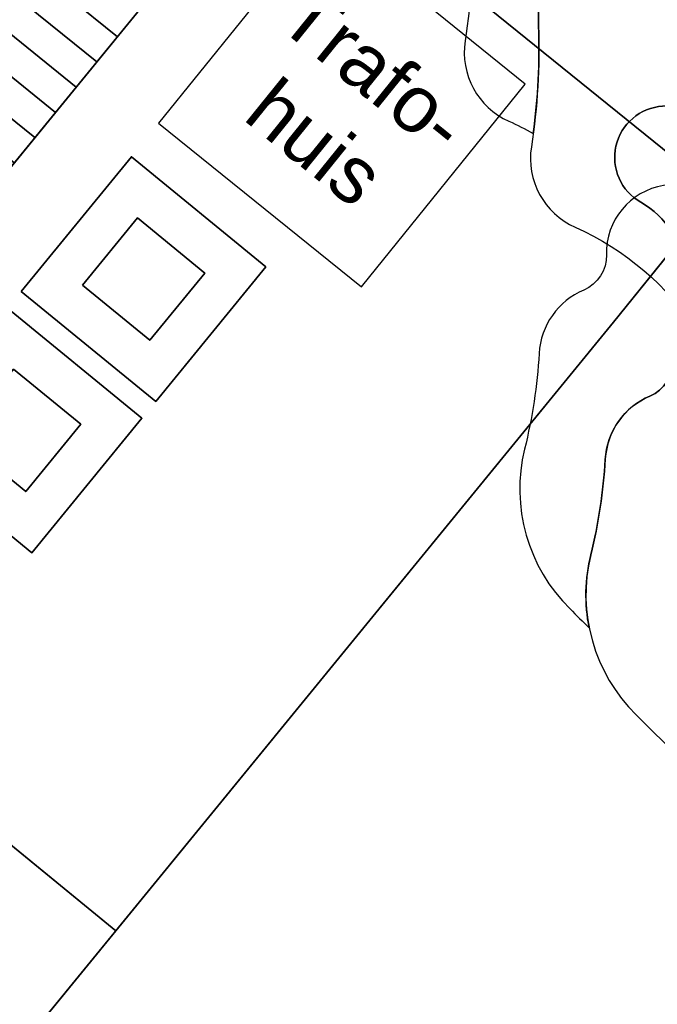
# Model space of a CAD drawing. Header units: metres. Extents: x 93008 to 98406, y 448779 to 454332.
# Tile 66 of 136: x 95651.17 to 95658.51, y 451692.33 to 451703.66. Entities that reach past the tile are written whole.
import ezdxf
from ezdxf.enums import TextEntityAlignment as Align

# ---------------------------------------------------------------- set-up
doc = ezdxf.new("R2010")
doc.units = ezdxf.units.M
doc.header["$MEASUREMENT"] = 0
doc.layers.add('B-PV-VW-MARKERING_PARKEERVAK-T', color=7, linetype='Continuous', lineweight=25, plot=False)
doc.layers.add('N-PV-VW-MARKERING_PARKEERVAK-T', color=7, linetype='Continuous', lineweight=25, plot=False)
for name, color, linetype, lineweight in [('N-PV-GR-BEPLANTING-A', 7, 'Continuous', 35), ('N-PV-GR-BOOM-BRUIN-S', 32, 'Continuous', 25), ('N-PV-GR-BOOM-BRUINDONKER-S', 34, 'Continuous', 25), ('N-PV-GR-BOOM-GROEN-S', 3, 'Continuous', 25), ('N-PV-GR-BOOM-GROENDONKER-S', 85, 'Continuous', 25), ('N-PV-GR-BOOM-S', 1, 'Continuous', 25), ('N-PV-GR-GROENSTROOK-G', 3, 'Continuous', 35), ('N-PV-IE-MEUBILAIR_WEGMEUBILAIR_AFVALBAK-ONDERGRONDSE CONTAINER-G', 130, 'Continuous', 35), ('N-PV-OG-BEBOUWING_TRAFOHUISJE-G', 7, 'Continuous', 25), ('N-PV-VH-VERHARDING-LICHT_OPEN-A', 8, 'Continuous', 35), ('N-PV-VH-VERHARDING_GRASBETONSTENEN-A', 8, 'Continuous', 35), ('N-PV-VH-VERHARDING_HALFVERHARDING-G', 252, 'Continuous', 35), ('N-PV-VW-MARKERING_PARKEERVAK-G', 7, 'Continuous', 35), ('N-PV-VW-MARKERING_PARKEERVAK-SCHEDING-G', 7, 'Continuous', 35), ('N-PV-VW-MARKERING_SYMBOOL-S', 1, 'Continuous', 25)]:
    doc.layers.add(name, color=color, linetype=linetype, lineweight=lineweight)
doc.layers.add('X-XX-AL-HULPLIJN-G', color=6, linetype='Continuous', plot=False)
doc.layers.add('X-XX-AL-SCHADUW-G', color=6, linetype='Continuous')
doc.styles.add('peil', font='arial.ttf', dxfattribs={"height": 1.8})
doc.styles.get("Standard").update_dxf_attribs({"font": 'arial.ttf'})

# ---------------------------------------------------------------- blocks, each defined once
blk = doc.blocks.new('-P')
at = {"layer": 'B-PV-VW-MARKERING_PARKEERVAK-T'}
blk.add_text('P', height=0.5, dxfattribs=at).set_placement((0, 0), align=Align.MIDDLE_CENTER)
blk = doc.blocks.new('inv')
at = {"layer": 'N-PV-VW-MARKERING_SYMBOOL-S'}
h = blk.add_hatch(color=256, dxfattribs=at)
h.dxf.hatch_style = 1
edge = h.paths.add_edge_path()
edge.add_line((-0.3503351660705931, 1.267145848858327), (-0.2630052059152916, 0.1989673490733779))
edge.add_line((-0.2630052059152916, 0.1989673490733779), (0.549895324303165, 0.1989673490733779))
edge.add_line((0.549895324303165, 0.1989673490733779), (0.8545774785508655, -0.5483634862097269))
edge.add_line((0.8545774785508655, -0.5483634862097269), (1.233737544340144, -0.4310641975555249))
edge.add_line((1.233737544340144, -0.4310641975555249), (1.154745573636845, -0.2393251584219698))
edge.add_line((1.154745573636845, -0.2393251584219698), (0.9600467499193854, -0.2949916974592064))
edge.add_line((0.9600467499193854, -0.2949916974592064), (0.6798479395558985, 0.3922858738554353))
edge.add_line((0.6798479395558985, 0.3922858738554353), (-0.06817309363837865, 0.3922858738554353))
edge.add_line((-0.06817309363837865, 0.3922858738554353), (-0.06817309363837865, 0.5502493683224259))
edge.add_line((-0.06817309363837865, 0.5502493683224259), (0.3759095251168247, 0.5502493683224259))
edge.add_line((0.3759095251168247, 0.5502493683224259), (0.3759095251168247, 0.7482466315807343))
edge.add_line((0.3759095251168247, 0.7482466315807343), (-0.129542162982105, 0.7482466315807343))
edge.add_line((-0.129542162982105, 0.7482466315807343), (-0.129542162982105, 1.179516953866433))
edge.add_arc((-0.1721892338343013, 1.394035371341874), 0.2187165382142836, 281.2440147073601, 575.4614546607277)
h = blk.add_hatch(color=256, dxfattribs=at)
h.dxf.hatch_style = 1
edge = h.paths.add_edge_path()
edge.add_line((-0.3607451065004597, 0.4468117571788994), (-0.3756553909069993, 0.7170167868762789))
edge.add_arc((3.941291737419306e-15, -6.689093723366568e-15), 0.8094628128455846, 117.6506885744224, 331.5950395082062)
edge.add_line((0.7120094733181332, -0.3850617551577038), (0.5662733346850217, -0.09545830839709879))
edge.add_arc((3.441691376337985e-15, -8.326672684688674e-17), 0.5742628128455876, 128.9165752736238, 350.43144643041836, ccw=False)
at = {"layer": 'N-PV-VW-MARKERING_SYMBOOL-S', "flags": 128}
for points in [[(-0.3503351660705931, 1.267145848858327), (-0.2630052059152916, 0.1989673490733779), (0.549895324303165, 0.1989673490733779), (0.8545774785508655, -0.5483634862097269), (1.233737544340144, -0.4310641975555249), (1.154745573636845, -0.2393251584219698), (0.9600467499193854, -0.2949916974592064), (0.6798479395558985, 0.3922858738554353), (-0.06817309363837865, 0.3922858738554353), (-0.06817309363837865, 0.5502493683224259), (0.3759095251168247, 0.5502493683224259), (0.3759095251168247, 0.7482466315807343), (-0.129542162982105, 0.7482466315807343), (-0.129542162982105, 1.179516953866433, 3.387743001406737)], [(-0.3607451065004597, 0.4468117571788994), (-0.3756553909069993, 0.7170167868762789, 1.350736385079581), (0.7120094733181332, -0.3850617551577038), (0.5662733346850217, -0.09545830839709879, -1.448431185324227)]]:
    blk.add_lwpolyline(points, format="xyb", close=True, dxfattribs=at)
blk = doc.blocks.new('*U46')
at = {"layer": 'N-PV-VW-MARKERING_PARKEERVAK-G'}
blk.add_lwpolyline([(95.98034076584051, 29.9323671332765), (106.4803407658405, 29.9323671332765), (106.4803407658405, 34.9323671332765), (95.98034076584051, 34.9323671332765)], close=True, dxfattribs=at)
at = {"layer": 'N-PV-VW-MARKERING_PARKEERVAK-SCHEDING-G'}
for p, q in [((99.48034076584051, 29.9323671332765), (99.48034076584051, 34.9323671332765)), ((102.9803407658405, 29.9323671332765), (102.9803407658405, 34.9323671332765)), ((106.4803407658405, 29.9323671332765), (106.4803407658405, 34.9323671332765))]:
    blk.add_line(p, q, dxfattribs=at)
at = {"layer": 'N-PV-VW-MARKERING_PARKEERVAK-T'}
for p in [(97.73676136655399, 30.6988806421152), (101.236761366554, 30.6988806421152), (104.736761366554, 30.6988806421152)]:
    blk.add_blockref('-P', p, dxfattribs=at)
at = {"layer": 'N-PV-VW-MARKERING_SYMBOOL-S'}
for p in [(97.61836606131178, 32.47720509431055), (101.1183660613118, 32.47720509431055), (104.6183660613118, 32.47720509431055)]:
    blk.add_blockref('inv', p, dxfattribs=at)
blk = doc.blocks.new('*U53')
at = {"layer": 'N-PV-GR-BOOM-BRUIN-S'}
blk.add_lwpolyline([(0.347787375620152, 2.014809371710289, -0.1925187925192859), (-0.6022545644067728, 2.310441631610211, 0.816641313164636), (-1.440112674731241, 1.622373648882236, -0.2563005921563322), (-1.462602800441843, 0.1654589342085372, -0.2514840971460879), (-2.091340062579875, -0.2294384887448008, 0.7440868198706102), (-2.342511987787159, -1.335379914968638, -0.2574346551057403), (-1.846409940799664, -2.140631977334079, 0.1320071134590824), (-1.71128797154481, -2.561398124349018, -0.2530427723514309), (-1.690955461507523, -2.82307086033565, -0.00400782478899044), (-1.662845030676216, -2.867054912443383, 0.5134098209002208), (1.189206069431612, -3.042672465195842, -0.1345298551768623), (2.196206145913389, -2.324247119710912, 0.4422658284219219), (3.210076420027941, 0.1723147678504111, -0.1149272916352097), (2.924790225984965, 1.458969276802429, 0.1466077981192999)], format="xyb", close=True, dxfattribs=at)
blk.add_circle((0, 0), 0.203509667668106, dxfattribs=at)
at = {"layer": 'N-PV-GR-BOOM-BRUINDONKER-S'}
blk.add_lwpolyline([(-0.6022545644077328, 2.31044163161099, 0.1925187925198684), (0.3477873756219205, 2.014809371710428, -0.146607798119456), (2.924790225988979, 1.458969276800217, -0.003658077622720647), (2.925553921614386, 1.501464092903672, 0.405204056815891), (1.692984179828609, 2.83872147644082, -0.162580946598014), (0.3553721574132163, 3.370632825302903, 0.450169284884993), (-2.358137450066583, 2.973942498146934, -0.06445271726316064), (-2.749269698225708, 2.517386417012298, 0.2222150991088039), (-3.520828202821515, 0.6913326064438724, -0.04829642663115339), (-3.60283399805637, -0.6977298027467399, 0.3392966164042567), (-3.099153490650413, -1.622501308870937, -0.1450678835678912), (-1.690955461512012, -2.823070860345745, 0.2530427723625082), (-1.711287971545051, -2.561398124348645, -0.1320071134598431), (-1.846409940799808, -2.140631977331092, 0.2574346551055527), (-2.342511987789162, -1.335379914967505, -0.7440868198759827), (-2.091340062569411, -0.2294384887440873, 0.2514840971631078), (-1.462602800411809, 0.1654589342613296, 0.2563005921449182), (-1.4401126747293, 1.622373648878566, -0.8166413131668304)], format="xyb", close=True, dxfattribs=at)
at = {"layer": 'X-XX-AL-SCHADUW-G'}
blk.add_lwpolyline([(-2.35813745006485, 2.9739424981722, -0.450169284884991), (0.3553721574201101, 3.370632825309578, 0.1625809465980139), (1.692984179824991, 2.838721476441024, -0.09362036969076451), (2.163686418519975, 2.722114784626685, 0.4047893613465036), (0.9310709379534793, 4.05751121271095, -0.1625809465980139), (-0.4065410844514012, 4.589422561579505, 0.4501692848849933), (-3.120050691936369, 4.192732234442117, -0.06445271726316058), (-3.511182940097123, 3.73617615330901, 0.222215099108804), (-4.28274144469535, 1.910122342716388, -0.04829642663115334), (-4.364747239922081, 0.5210599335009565, 0.3392966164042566), (-3.861066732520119, -0.4037115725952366, -0.02412391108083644), (-3.580540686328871, -0.5448319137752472, 0.04293466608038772), (-3.520828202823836, 0.6913326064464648, -0.2222150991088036), (-2.749269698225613, 2.517386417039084, 0.06445271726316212)], format="xyb", close=True, dxfattribs=at)
blk = doc.blocks.new('*U51')
at = {"layer": 'N-PV-GR-BOOM-GROEN-S'}
blk.add_lwpolyline([(2.683443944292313, 2.001534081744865, 0.1941115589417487), (2.229054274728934, 2.650113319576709, 0.01410050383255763), (2.323960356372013, 2.50862310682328, -0.5513552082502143), (2.204912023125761, 2.217987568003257, 0.1791843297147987), (1.262827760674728, 1.667451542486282, -0.423760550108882), (0.4938577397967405, 1.60439326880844, 0.573312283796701), (-0.7760025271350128, 1.168489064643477, -0.409222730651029), (-1.048555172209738, 0.9840462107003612, 0.5412735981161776), (-1.551165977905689, 0.4484296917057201, -0.4816682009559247), (-2.063055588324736, -0.2123178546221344, 0.7736854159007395), (-2.189089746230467, -0.7275528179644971, -0.5998121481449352), (-2.190228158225, -1.053726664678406, 0.4027151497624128), (-2.270627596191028, -1.297676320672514, -0.3261210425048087), (-2.318082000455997, -1.598536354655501, 0.4370463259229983), (-2.302270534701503, -1.82959618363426, -0.7943963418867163), (-2.428842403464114, -2.091454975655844, 0.7300743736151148), (-2.54622777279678, -2.291056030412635, 0.07728277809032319), (-2.299938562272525, -2.374163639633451, -0.8720117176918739), (-2.304333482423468, -2.50092862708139, 0.4298057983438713), (-2.407085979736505, -2.641473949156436, 0.07602495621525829), (-2.351439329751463, -2.802706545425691, -0.003191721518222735), (-2.018058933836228, -3.15259177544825, 0.3666421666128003), (-0.5452712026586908, -3.319857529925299, -0.2950728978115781), (0.02399602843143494, -3.310805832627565, 0.3441899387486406), (1.316785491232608, -3.174539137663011, -0.1545095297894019), (2.512584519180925, -2.579992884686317, 0.520563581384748), (2.802918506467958, -1.988145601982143, -0.3026802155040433), (2.897880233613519, -0.8598463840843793, 0.06491534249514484), (3.311640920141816, -0.1729341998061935, 0.2910146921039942), (3.100438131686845, 1.188638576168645, -0.1237783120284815)], format="xyb", close=True, dxfattribs=at)
blk.add_circle((0, 0), 0.203509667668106, dxfattribs=at)
at = {"layer": 'N-PV-GR-BOOM-GROENDONKER-S'}
blk.add_lwpolyline([(2.229054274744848, 2.650113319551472, 0.147873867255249), (1.640743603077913, 2.820949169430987, -0.2694397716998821), (1.171467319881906, 3.082723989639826, 0.4250484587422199), (0.001448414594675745, 3.349392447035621, -0.2325046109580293), (-1.070407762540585, 3.217046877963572, 0.3195218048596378), (-1.554729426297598, 3.071338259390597, -0.1908399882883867), (-2.006712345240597, 2.804290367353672, 0.3751154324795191), (-2.662296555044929, 2.007816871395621, -0.3092880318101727), (-2.923043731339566, 1.601767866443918, 0.2840038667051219), (-3.437224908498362, 0.8774543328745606, -0.04561877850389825), (-3.604151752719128, -0.2269228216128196, 0.2650032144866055), (-3.081189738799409, -2.06697699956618, -0.006843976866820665), (-2.351438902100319, -2.802707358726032, -0.07601750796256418), (-2.40708281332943, -2.641491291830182, -0.4351696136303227), (-2.302197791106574, -2.500673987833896, 0.857322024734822), (-2.299937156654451, -2.374163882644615, -0.07728320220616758), (-2.5462277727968, -2.291056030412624, -0.7300743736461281), (-2.428842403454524, -2.09145497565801, 0.7943321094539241), (-2.302252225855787, -1.829610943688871, -0.4486734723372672), (-2.313805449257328, -1.594170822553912, 0.3134492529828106), (-2.26805236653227, -1.302836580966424, -0.4117862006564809), (-2.190228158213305, -1.053726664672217, 0.5998121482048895), (-2.189089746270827, -0.7275528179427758, -0.773685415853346), (-2.063055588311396, -0.2123178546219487, 0.4816669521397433), (-1.551165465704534, 0.448427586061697, -0.5428245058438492), (-1.046487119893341, 0.9836753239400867, 0.4066079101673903), (-0.7760032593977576, 1.168485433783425, -0.5758550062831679), (0.4983490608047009, 1.600499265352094, 0.4204984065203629), (1.262826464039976, 1.667449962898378, -0.1794010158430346), (2.206209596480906, 2.218215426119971, 0.5490487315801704), (2.323963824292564, 2.508618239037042, -0.01410099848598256)], format="xyb", close=True, dxfattribs=at)
at = {"layer": 'X-XX-AL-SCHADUW-G'}
blk.add_lwpolyline([(0.8765182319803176, 4.03970337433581, -0.2670856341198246), (0.4107808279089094, 4.299473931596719, 0.4258918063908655), (-0.7604648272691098, 4.568182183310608, -0.2319674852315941), (-1.829964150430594, 4.435031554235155, 0.3210959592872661), (-2.31664266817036, 4.290127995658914, -0.1897679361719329), (-2.765719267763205, 4.023556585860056, 0.3761867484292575), (-3.42420979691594, 3.226606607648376, -0.3092880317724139), (-3.684956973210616, 2.820557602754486, 0.2852015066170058), (-4.199359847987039, 2.092500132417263, -0.04546559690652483), (-4.366064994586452, 0.9918669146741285, 0.2650032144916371), (-3.843102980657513, -0.8481872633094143, -0.002047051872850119), (-3.622722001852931, -1.066151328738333, -0.1099725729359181), (-3.604151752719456, -0.2269228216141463, 0.04531208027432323), (-3.437671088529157, 0.8699583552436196, -0.2864051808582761), (-2.923047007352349, 1.601766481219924, 0.3092903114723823), (-2.662296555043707, 2.007816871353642, -0.377254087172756), (-2.000910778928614, 2.805230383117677, 0.1887019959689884), (-1.554733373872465, 3.071333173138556, -0.3226731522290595), (-1.065702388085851, 3.21542461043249, 0.2314323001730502), (0.001444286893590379, 3.34938974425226, -0.4267352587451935), (1.173911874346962, 3.078646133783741, 0.264731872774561), (1.63609833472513, 2.820887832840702, -0.1191557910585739), (2.121286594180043, 2.711475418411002, -0.0733366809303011), (1.921530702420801, 3.220323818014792, 0.3527053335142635)], format="xyb", close=True, dxfattribs=at)
blk = doc.blocks.new('Ondergrondse Container')
at = {"layer": 'N-PV-IE-MEUBILAIR_WEGMEUBILAIR_AFVALBAK-ONDERGRONDSE CONTAINER-G'}
for points in [[(0, 0), (2, 0), (2, 2), (2.91038304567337e-11, 2)], [(0.5, 0.4999999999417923), (1.500000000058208, 0.5), (1.500000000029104, 1.499999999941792), (0.5, 1.499999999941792)]]:
    blk.add_lwpolyline(points, close=True, dxfattribs=at)

msp = doc.modelspace()

# ---------------------------------------------------------------- hatches: boundary and pattern name
at = {"layer": 'N-PV-GR-BEPLANTING-A'}
h = msp.add_hatch(dxfattribs=at)
h.set_pattern_fill('SAND', color=256, scale=3, angle=-44.99999999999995)
h.set_pattern_definition([(315.0000000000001, (1.272792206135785, 0.5939696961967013), (2.163746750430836, -0.3394112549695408), [0, -0.72, 0, -0.96, 0, -1.68]), (325.0000000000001, (3.118340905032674, 0.7000357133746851), (2.462758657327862, 1.058923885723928), [0, -1.86, 0, -0.42, 0, -1.59]), (335.0000000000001, (2.184959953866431, 1.209152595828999), (2.506027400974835, 1.611932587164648), [0, -1.29, 0, -0.8699999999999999, 0, -1.89]), (345.0000000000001, (2.800142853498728, 0.1697056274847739), (1.745057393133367, 1.644376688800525), [0, -1.68, 0, -2.13, 0, -1.53]), (355.0000000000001, (2.227386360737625, 0.3181980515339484), (2.394213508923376, 1.205919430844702), [0, -1.23, 0, -0.9899999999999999, 0, -1.71]), (5.000000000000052, (2.906208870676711, -0.7848885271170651), (0.999698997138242, 1.653421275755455), [0, -0.36, 0, -2.37, 0, -1.41]), (15.00000000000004, (2.291025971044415, -0.5939696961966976), (1.971862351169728, 2.609264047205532), [0, -0.45, 0, -1.41, 0, -1.62]), (25.00000000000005, (1.569777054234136, -0.2969848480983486), (0.6131130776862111, 1.808560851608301), [0, -0.84, 0, -0.9599999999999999, 0, -2.19]), (35.00000000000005, (1.506137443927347, -0.6576093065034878), (0.7812364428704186, 2.231696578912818), [0, -1.08, 0, -1.29]), (45.00000000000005, (2.20617315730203, -1.781909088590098), (-0.4454772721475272, 2.397091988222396), [0, -1.65, 0, -0.9299999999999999, 0, -2.19]), (55.00000000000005, (0.6363961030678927, 0.2121320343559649), (-0.714931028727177, 1.855659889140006), [0, -0.8400000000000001, 0, -1.74, 0, -1.98]), (65.00000000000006, (1.060660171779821, 0.2121320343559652), (-0.2798065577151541, 2.381366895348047), [0, -1.44, 0, -1.14, 0, -1.59]), (75.00000000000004, (1.48492424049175, 0.2121320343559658), (-1.2453374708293, 2.538825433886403), [0, -1.98, 0, -0.63, 0, -2.28]), (85.00000000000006, (1.909188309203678, 0.2121320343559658), (-1.414361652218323, 1.388553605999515), [0, -1.14, 0, -0.42, 0, -2.34]), (95.00000000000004, (2.333452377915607, 0.2121320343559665), (-2.486851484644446, 1.920564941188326), [0, -0.33, 0, -1.74, 0, -1.44]), (105.0000000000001, (2.757716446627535, 0.2121320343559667), (-2.41098874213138, 1.000066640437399), [0, -0.8400000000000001, 0, -0.99, 0, -1.92]), (115, (3.181980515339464, 0.2121320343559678), (-3.276486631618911, 0.921648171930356), [0, -1.77, 0, -0.7199999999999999, 0, -1.23]), (125.0000000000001, (3.606244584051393, 0.2121320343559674), (-2.09640898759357, -0.03961510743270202), [0, -1.14, 0, -0.66, 0, -2.31])])
edge = h.paths.add_edge_path()
edge.add_line((95669.80074529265, 451735.1460577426), (95667.37742715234, 451737.1044339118))
edge.add_line((95667.37742715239, 451737.1044339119), (95665.80606422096, 451735.1600108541))
edge.add_line((95665.80606422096, 451735.1600108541), (95666.28495349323, 451734.7730020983))
edge.add_line((95666.28495349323, 451734.7730020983), (95650.30507959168, 451714.9993146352))
edge.add_arc((95646.41622159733, 451718.1420496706), 5.000000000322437, 263.09356292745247, 321.05699547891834, ccw=False)
edge.add_arc((95651.22615649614, 451757.8518032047), 44.99999999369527, 243.4946205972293, 263.09356292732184, ccw=False)
edge.add_arc((95630.0399999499, 451715.3689361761), 2.472594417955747, 63.49462059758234, 214.8890009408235)
edge.add_arc((95751.0510797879, 451799.7529035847), 150.0000000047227, 214.8890009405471, 221.2421910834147)
edge.add_arc((95640.1414544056, 451702.5145109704), 2.500000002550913, 221.242191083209, 320.7074838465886)
edge.add_line((95642.07626174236, 451700.931311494), (95648.07048178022, 451708.2567692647))
edge.add_line((95648.07048178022, 451708.2567692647), (95669.80074529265, 451735.1460577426))
at = {"layer": 'N-PV-VH-VERHARDING-LICHT_OPEN-A'}
h = msp.add_hatch(dxfattribs=at)
h.set_pattern_fill('ANSI37', color=256, scale=4, angle=-44.99999999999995)
h.set_pattern_definition([(321.0569954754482, (95605.26954660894, 451736.0074012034), (0.3142735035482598, 0.3888857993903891), []), (51.05699547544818, (95605.26954660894, 451736.0074012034), (-0.388885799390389, 0.3142735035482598), [])])
edge = h.paths.add_edge_path()
edge.add_line((95691.57154097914, 451766.0629284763), (95661.91642631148, 451790.0283620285))
edge.add_arc((95648.0883921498, 451772.9173868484), 22.00000000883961, 51.0569954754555, 69.39580322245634)
edge.add_arc((95653.01513511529, 451786.0218595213), 7.999999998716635, 69.39580322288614, 100.6054100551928)
edge.add_arc((95647.86189858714, 451813.5435628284), 19.9999999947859, 271.71568910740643, 280.60541005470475, ccw=False)
edge.add_arc((95648.38584769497, 451796.0514080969), 2.499999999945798, 159.3028235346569, 271.7156891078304, ccw=False)
edge.add_line((95646.04719407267, 451796.9349799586), (95646.3897878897, 451797.8417633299))
edge.add_line((95646.3897878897, 451797.8417633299), (95644.51886499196, 451798.5486208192))
edge.add_line((95644.51886499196, 451798.5486208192), (95644.20133363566, 451797.7081732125))
edge.add_arc((95642.79835930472, 451798.2375534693), 1.499526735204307, 232.547305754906, 339.32714885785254, ccw=False)
edge.add_arc((95661.16345423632, 451822.2123709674), 31.70000000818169, 193.823146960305, 232.5473057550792, ccw=False)
edge.add_arc((95604.64905219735, 451808.306891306), 26.50000001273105, 13.82314696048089, 36.53564190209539)
edge.add_arc((95628.35190940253, 451825.8689117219), 3.00000000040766, 159.3028235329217, 216.5356419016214, ccw=False)
edge.add_line((95625.54552505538, 451826.9291979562), (95625.6952940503, 451827.3256091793))
edge.add_line((95625.6952940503, 451827.3256091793), (95623.82437115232, 451828.0324666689))
edge.add_line((95623.82437115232, 451828.0324666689), (95623.51402654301, 451827.2110410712))
edge.add_arc((95620.70764219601, 451828.2713273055), 3.000000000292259, 264.2597440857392, 339.3028235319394, ccw=False)
edge.add_arc((95616.6068693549, 451787.4769199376), 38.00000012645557, 84.2597440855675, 124.546657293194)
edge.add_line((95595.05793742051, 451818.7761777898), (95596.19209173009, 451817.1288484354))
edge.add_arc((95616.60686930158, 451787.4769200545), 35.99999999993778, 83.89238061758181, 124.54665732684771, ccw=False)
edge.add_arc((95637.96345792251, 451735.4021177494), 89.60128104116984, 101.2799789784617, 113.6679445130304)
edge.add_arc((95606.827434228, 451806.439918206), 12.03955681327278, 113.6679445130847, 192.6323898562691)
edge.add_arc((95584.34558935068, 451801.4012845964), 10.99999999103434, -37.80994357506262, 12.63238985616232, ccw=False)
edge.add_arc((95589.48090544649, 451797.4164974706), 4.500000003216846, 264.61707664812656, 322.1900564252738, ccw=False)
edge.add_line((95589.05875329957, 451792.9363426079), (95588.73808621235, 451792.966558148))
edge.add_line((95588.73808621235, 451792.966558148), (95588.55046303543, 451790.9753782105))
edge.add_line((95588.55046303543, 451790.9753782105), (95590.9734838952, 451790.7470639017))
edge.add_arc((95590.78586071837, 451788.755883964), 2.000000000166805, -13.504645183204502, 84.61707663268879, ccw=False)
edge.add_arc((95578.14529787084, 451791.7916985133), 14.99999996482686, 340.87712679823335, 346.4953548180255, ccw=False)
edge.add_arc((95578.1452978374, 451791.7916985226), 14.99999999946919, 316.91313189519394, 340.87712680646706, ccw=False)
edge.add_arc((95578.14529800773, 451791.7916983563), 14.99999976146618, 315.0279413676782, 316.91313191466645, ccw=False)
edge.add_arc((95590.8775554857, 451779.0740490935), 2.995805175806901, 135.0576540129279, 218.4571861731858)
edge.add_arc((95678.49558118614, 451848.8452592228), 114.9999999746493, 218.5287854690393, 225.6390603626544)
edge.add_arc((95594.5944493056, 451763.0513196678), 5.000000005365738, 32.10124185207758, 45.639060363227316, ccw=False)
edge.add_line((95598.83000132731, 451765.708404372), (95600.11884994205, 451763.6539025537))
edge.add_arc((95589.95352510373, 451757.2768992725), 11.99999999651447, 11.603098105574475, 32.10124185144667, ccw=False)
edge.add_arc((95566.73784796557, 451752.5100969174), 35.70000146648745, -9.066396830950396, 11.603098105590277, ccw=False)
edge.add_arc((95599.02930851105, 451747.3572654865), 2.999999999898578, 258.99350302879, 350.9336031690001, ccw=False)
edge.add_arc((95612.01188920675, 451814.1064422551), 71.00000000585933, 245.84893109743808, 258.9935030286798, ccw=False)
edge.add_arc((95584.19010228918, 451752.0584916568), 3.000000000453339, 174.5842639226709, 245.8489301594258, ccw=False)
edge.add_arc((95568.26152498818, 451753.568599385), 13.00000000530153, 338.1934815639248, 354.5842642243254, ccw=False)
edge.add_arc((95589.68533323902, 451745.0056152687), 10.07172169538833, 158.2397241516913, 182.2053840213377)
edge.add_arc((95581.6209550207, 451744.6396341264), 1.999999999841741, 68.4867695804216, 180.6186894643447, ccw=False)
edge.add_arc((95539.08189156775, 451636.7210160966), 118.0000001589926, 60.00120711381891, 68.48676958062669, ccw=False)
edge.add_arc((95597.07977515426, 451737.1811850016), 1.99999999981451, -28.23188825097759, 60.001207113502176, ccw=False)
edge.add_arc((95586.5072913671, 451742.8576792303), 14.00000000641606, 310.45524532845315, 331.7681117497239, ccw=False)
edge.add_arc((95592.34697633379, 451736.0094619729), 5.000000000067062, 300.8574853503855, 310.45524532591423, ccw=False)
edge.add_line((95594.91149837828, 451731.7172333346), (95614.28549258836, 451715.8640250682))
edge.add_line((95614.28549258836, 451715.8640250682), (95616.00718750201, 451717.9680858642))
edge.add_arc((95618.32895630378, 451716.0682464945), 2.999999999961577, 43.65346851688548, 140.7074838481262, ccw=False)
edge.add_arc((95511.97034146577, 451614.5948753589), 149.9999999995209, 34.54277535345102, 43.65346851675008, ccw=False)
edge.add_arc((95633.4665482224, 451698.2305241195), 2.500000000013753, -58.73051882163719, 34.54277535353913, ccw=False)
edge.add_line((95634.76420799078, 451696.0936855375), (95639.82826766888, 451699.1689887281))
edge.add_arc((95641.35170371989, 451701.1511952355), 2.500000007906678, 221.950333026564, 232.4557169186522, ccw=False)
edge.add_arc((95751.05107979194, 451799.7529035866), 150.0000000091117, 214.8890009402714, 221.9503330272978, ccw=False)
edge.add_arc((95630.03999994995, 451715.3689361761), 2.472594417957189, 63.49462059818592, 214.8890009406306, ccw=False)
edge.add_arc((95651.226156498, 451757.8518032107), 44.9999999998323, 243.4946205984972, 263.0935629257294)
edge.add_arc((95646.4162215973, 451718.1420496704), 5.000000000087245, 263.0935629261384, 321.0569954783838)
edge.add_line((95650.30507959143, 451714.9993146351), (95666.28494877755, 451734.772996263))
edge.add_line((95666.28494877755, 451734.772996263), (95664.25051658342, 451736.4170993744))
edge.add_line((95664.25051658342, 451736.4170993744), (95664.24954115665, 451736.4178154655))
edge.add_line((95664.24954115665, 451736.4178154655), (95648.54233257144, 451716.981527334))
edge.add_line((95648.54233257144, 451716.981527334), (95645.36148006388, 451719.5520960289))
edge.add_line((95645.36148006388, 451719.5520960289), (95645.50604587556, 451719.7309834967))
edge.add_line((95645.50604587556, 451719.7309834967), (95642.78361194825, 451721.9310865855))
edge.add_line((95642.78361194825, 451721.9310865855), (95642.6390461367, 451721.7521991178))
edge.add_line((95642.6390461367, 451721.7521991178), (95642.17238317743, 451722.129327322))
edge.add_line((95642.17238317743, 451722.129327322), (95642.31694898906, 451722.3082147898))
edge.add_line((95642.31694898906, 451722.3082147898), (95637.33932742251, 451726.3308213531))
edge.add_line((95637.33932742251, 451726.3308213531), (95637.19464494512, 451726.1520281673))
edge.add_line((95637.19464494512, 451726.1520281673), (95636.72786532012, 451726.5292506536))
edge.add_line((95636.72786532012, 451726.5292506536), (95636.87243113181, 451726.7081381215))
edge.add_line((95636.87243113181, 451726.7081381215), (95634.77256448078, 451728.4051207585))
edge.add_line((95634.77256448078, 451728.4051207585), (95634.6282320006, 451728.2260447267))
edge.add_line((95634.6282320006, 451728.2260447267), (95634.14966913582, 451728.6127897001))
edge.add_line((95634.14966913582, 451728.6127897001), (95628.10933239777, 451721.1384046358))
edge.add_line((95628.10933239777, 451721.1384046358), (95612.4683455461, 451733.7784849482))
edge.add_line((95612.4683455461, 451733.7784849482), (95610.68641478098, 451731.5735024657))
edge.add_line((95610.68641478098, 451731.5735024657), (95608.77115221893, 451733.1212994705))
edge.add_line((95608.77115221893, 451733.1212994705), (95608.8968616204, 451733.2768537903))
edge.add_line((95608.8968616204, 451733.2768537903), (95607.28298555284, 451734.5810888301))
edge.add_line((95607.28298555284, 451734.5810888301), (95607.15727615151, 451734.4255345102))
edge.add_line((95607.15727615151, 451734.4255345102), (95605.2420135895, 451735.9733315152))
edge.add_line((95605.2420135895, 451735.9733315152), (95612.16231613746, 451744.536596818))
edge.add_line((95612.16231613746, 451744.536596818), (95612.23464889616, 451744.4781419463))
edge.add_line((95612.23464889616, 451744.4781419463), (95613.38174718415, 451745.897575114))
edge.add_line((95613.38174718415, 451745.897575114), (95606.3289143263, 451751.5972393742))
edge.add_line((95606.3289143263, 451751.5972393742), (95606.66543839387, 451752.0136582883))
edge.add_line((95606.66543839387, 451752.0136582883), (95606.66154953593, 451752.0168010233))
edge.add_line((95606.66154953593, 451752.0168010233), (95607.86157148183, 451753.5017225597))
edge.add_line((95607.86157148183, 451753.5017225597), (95609.15109038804, 451755.0894338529))
edge.add_line((95609.15109038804, 451755.0894338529), (95609.85108482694, 451754.5237415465))
edge.add_line((95609.85108482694, 451754.5237415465), (95611.64558653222, 451756.744279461))
edge.add_line((95611.64558653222, 451756.744279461), (95610.9455920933, 451757.3099717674))
edge.add_line((95610.9455920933, 451757.3099717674), (95611.53139790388, 451758.0348548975))
edge.add_line((95611.53139790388, 451758.0348548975), (95611.74139623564, 451757.8651472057))
edge.add_line((95611.74139623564, 451757.8651472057), (95613.02111794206, 451759.4486901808))
edge.add_line((95613.02111794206, 451759.4486901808), (95612.81111961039, 451759.6183978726))
edge.add_line((95612.81111961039, 451759.6183978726), (95614.71781695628, 451761.9777680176))
edge.add_line((95614.71781695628, 451761.9777680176), (95611.08562359, 451764.9130825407))
edge.add_line((95611.08562359, 451764.9130825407), (95611.13747871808, 451764.9772486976))
edge.add_line((95611.13747871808, 451764.9772486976), (95611.03247955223, 451765.0621025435))
edge.add_line((95611.03247955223, 451765.0621025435), (95611.0010522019, 451765.0232139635))
edge.add_line((95611.0010522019, 451765.0232139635), (95610.89994189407, 451765.1049250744))
edge.add_line((95610.89994189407, 451765.1049250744), (95608.78271641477, 451766.8840794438))
edge.add_line((95608.78271641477, 451766.8840794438), (95608.74940342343, 451766.8428575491))
edge.add_line((95608.74940342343, 451766.8428575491), (95608.54718280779, 451767.006279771))
edge.add_line((95608.54718280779, 451767.006279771), (95606.47273476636, 451768.7508640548))
edge.add_line((95606.47273476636, 451768.7508640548), (95606.43942177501, 451768.7096421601))
edge.add_line((95606.43942177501, 451768.7096421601), (95606.23720115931, 451768.8730643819))
edge.add_line((95606.23720115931, 451768.8730643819), (95604.13941997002, 451770.6365050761))
edge.add_line((95604.13941997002, 451770.6365050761), (95604.10610697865, 451770.5952831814))
edge.add_line((95604.10610697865, 451770.5952831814), (95603.90388636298, 451770.7587054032))
edge.add_line((95603.90388636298, 451770.7587054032), (95601.80610517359, 451772.5221460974))
edge.add_line((95601.80610517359, 451772.5221460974), (95601.77279218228, 451772.4809242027))
edge.add_line((95601.77279218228, 451772.4809242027), (95601.57057156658, 451772.6443464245))
edge.add_line((95601.57057156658, 451772.6443464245), (95599.47279037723, 451774.4077871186))
edge.add_line((95599.47279037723, 451774.4077871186), (95599.43947738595, 451774.3665652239))
edge.add_line((95599.43947738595, 451774.3665652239), (95599.23725677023, 451774.5299874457))
edge.add_line((95599.23725677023, 451774.5299874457), (95597.1394755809, 451776.2934281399))
edge.add_line((95597.1394755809, 451776.2934281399), (95597.10616258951, 451776.2522062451))
edge.add_line((95597.10616258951, 451776.2522062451), (95596.90394197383, 451776.415628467))
edge.add_line((95596.90394197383, 451776.415628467), (95595.68979397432, 451777.4205973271))
edge.add_line((95595.68979397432, 451777.4205973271), (95596.65619307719, 451778.6164311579))
edge.add_line((95596.65619307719, 451778.6164311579), (95596.64180430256, 451778.6280592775))
edge.add_line((95596.64180430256, 451778.6280592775), (95596.80522652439, 451778.8302798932))
edge.add_line((95596.80522652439, 451778.8302798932), (95596.87639262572, 451778.772767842))
edge.add_line((95596.87639262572, 451778.772767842), (95598.59861142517, 451780.9038620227))
edge.add_line((95598.59861142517, 451780.9038620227), (95598.55738953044, 451780.9371750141))
edge.add_line((95598.55738953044, 451780.9371750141), (95598.72081175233, 451781.1393956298))
edge.add_line((95598.72081175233, 451781.1393956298), (95600.48425244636, 451783.2371768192))
edge.add_line((95600.48425244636, 451783.2371768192), (95600.44303055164, 451783.2704898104))
edge.add_line((95600.44303055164, 451783.2704898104), (95600.60645277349, 451783.4727104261))
edge.add_line((95600.60645277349, 451783.4727104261), (95600.58117519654, 451783.4931382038))
edge.add_line((95600.58117519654, 451783.4931382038), (95603.86669042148, 451787.5586741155))
edge.add_line((95603.86669042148, 451787.5586741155), (95599.20006082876, 451791.329956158))
edge.add_line((95599.20006082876, 451791.329956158), (95600.46522593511, 451792.8954866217))
edge.add_line((95600.46522593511, 451792.8954866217), (95600.65392573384, 451793.0772794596))
edge.add_line((95600.65392573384, 451793.0772794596), (95600.69514762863, 451793.0439664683))
edge.add_line((95600.69514762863, 451793.0439664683), (95602.41736642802, 451795.1750606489))
edge.add_line((95602.41736642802, 451795.1750606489), (95602.37614453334, 451795.2083736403))
edge.add_line((95602.37614453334, 451795.2083736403), (95602.53956675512, 451795.410594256))
edge.add_line((95602.53956675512, 451795.410594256), (95604.30300744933, 451797.5083754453))
edge.add_line((95604.30300744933, 451797.5083754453), (95604.26178555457, 451797.5416884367))
edge.add_line((95604.26178555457, 451797.5416884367), (95604.42520777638, 451797.7439090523))
edge.add_line((95604.42520777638, 451797.7439090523), (95606.18864847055, 451799.8416902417))
edge.add_line((95606.18864847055, 451799.8416902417), (95606.1474265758, 451799.875003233))
edge.add_line((95606.1474265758, 451799.875003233), (95606.31084879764, 451800.0772238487))
edge.add_line((95606.31084879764, 451800.0772238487), (95608.07428949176, 451802.175005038))
edge.add_line((95608.07428949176, 451802.175005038), (95608.03306759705, 451802.2083180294))
edge.add_line((95608.03306759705, 451802.2083180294), (95608.1964898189, 451802.4105386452))
edge.add_line((95608.1964898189, 451802.4105386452), (95609.95993051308, 451804.5083198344))
edge.add_line((95609.95993051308, 451804.5083198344), (95609.91870861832, 451804.5416328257))
edge.add_line((95609.91870861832, 451804.5416328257), (95610.08213084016, 451804.7438534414))
edge.add_line((95610.08213084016, 451804.7438534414), (95611.80785871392, 451806.7949683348))
edge.add_line((95611.80785871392, 451806.7949683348), (95611.76663681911, 451806.8282813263))
edge.add_line((95611.76663681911, 451806.8282813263), (95611.84834793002, 451806.9293916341))
edge.add_line((95611.84834793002, 451806.9293916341), (95611.93472567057, 451807.0267306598))
edge.add_line((95611.93472567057, 451807.0267306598), (95611.91528138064, 451807.0424443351))
edge.add_line((95611.91528138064, 451807.0424443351), (95613.71292582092, 451809.2668711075))
edge.add_line((95613.71292582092, 451809.2668711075), (95613.82036669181, 451809.3600454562))
edge.add_line((95613.82036669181, 451809.3600454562), (95613.8009224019, 451809.3757591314))
edge.add_line((95613.8009224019, 451809.3757591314), (95615.59856684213, 451811.600185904))
edge.add_line((95615.59856684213, 451811.600185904), (95615.70600771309, 451811.6933602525))
edge.add_line((95615.70600771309, 451811.6933602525), (95615.68656342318, 451811.7090739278))
edge.add_line((95615.68656342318, 451811.7090739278), (95616.71423777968, 451812.9807304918))
edge.add_line((95616.71423777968, 451812.9807304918), (95619.23032890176, 451810.9473809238))
edge.add_line((95619.23032890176, 451810.9473809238), (95620.33113612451, 451810.018561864))
edge.add_line((95620.33113612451, 451810.018561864), (95620.35030680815, 451810.0422838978))
edge.add_line((95620.35030680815, 451810.0422838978), (95620.3969731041, 451810.0045710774))
edge.add_line((95620.3969731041, 451810.0045710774), (95620.40548372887, 451810.0151022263))
edge.add_line((95620.40548372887, 451810.0151022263), (95624.87379475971, 451806.4040890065))
edge.add_line((95624.87379475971, 451806.4040890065), (95625.25519708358, 451806.8760408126))
edge.add_line((95625.25519708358, 451806.8760408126), (95631.06906160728, 451802.1776342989))
edge.add_line((95631.06906160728, 451802.1776342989), (95630.707433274, 451801.7301510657))
edge.add_line((95630.707433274, 451801.7301510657), (95633.19630239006, 451799.7188006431))
edge.add_line((95633.19630239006, 451799.7188006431), (95633.55793072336, 451800.1662838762))
edge.add_line((95633.55793072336, 451800.1662838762), (95633.94680561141, 451799.8520191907))
edge.add_line((95633.94680561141, 451799.8520191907), (95633.52546531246, 451799.3306476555))
edge.add_line((95633.52546531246, 451799.3306476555), (95634.89434332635, 451798.224404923))
edge.add_line((95634.89434332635, 451798.224404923), (95635.31568362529, 451798.7457764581))
edge.add_line((95635.31568362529, 451798.7457764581), (95635.70455851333, 451798.4315117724))
edge.add_line((95635.70455851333, 451798.4315117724), (95635.32313094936, 451797.9595287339))
edge.add_line((95635.32313094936, 451797.9595287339), (95638.95143545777, 451795.0273569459))
edge.add_line((95638.95143545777, 451795.0273569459), (95639.38000404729, 451795.5576728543))
edge.add_line((95639.38000404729, 451795.5576728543), (95644.56968504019, 451791.3636929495))
edge.add_line((95644.56968504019, 451791.3636929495), (95644.20177123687, 451790.9084320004))
edge.add_line((95644.20177123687, 451790.9084320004), (95645.3314844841, 451789.9954674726))
edge.add_line((95645.3314844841, 451789.9954674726), (95645.3522213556, 451790.0211275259))
edge.add_line((95645.3522213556, 451790.0211275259), (95653.1299373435, 451783.7356574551))
edge.add_line((95653.1299373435, 451783.7356574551), (95654.33579583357, 451782.718738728))
edge.add_line((95654.33579583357, 451782.718738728), (95655.58031890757, 451784.2587264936))
edge.add_line((95655.58031890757, 451784.2587264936), (95656.90074265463, 451785.8402339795))
edge.add_line((95656.90074265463, 451785.8402339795), (95656.87512574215, 451785.8609359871))
edge.add_line((95656.87512574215, 451785.8609359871), (95658.50658176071, 451787.8762956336))
edge.add_line((95658.50658176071, 451787.8762956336), (95662.87832035, 451784.3433263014))
edge.add_line((95662.87832035, 451784.3433263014), (95663.72074639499, 451783.6201825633))
edge.add_line((95663.72074639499, 451783.6201825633), (95663.74144840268, 451783.6457994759))
edge.add_line((95663.74144840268, 451783.6457994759), (95687.16245530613, 451764.7183870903))
edge.add_line((95687.16245530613, 451764.7183870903), (95682.81434818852, 451759.3377294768))
edge.add_line((95682.81434818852, 451759.3377294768), (95681.90255175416, 451758.2618623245))
edge.add_line((95681.90255175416, 451758.2618623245), (95681.92816866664, 451758.2411603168))
edge.add_line((95681.92816866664, 451758.2411603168), (95679.01654694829, 451754.6382847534))
edge.add_line((95679.01654694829, 451754.6382847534), (95681.02902707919, 451753.0174954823))
edge.add_line((95681.02902707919, 451753.0174954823), (95691.57154097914, 451766.0629284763))
at = {"layer": 'N-PV-VH-VERHARDING_GRASBETONSTENEN-A'}
h = msp.add_hatch(dxfattribs=at)
h.set_pattern_fill('ANSI31', color=256, scale=3, angle=-44.99999999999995)
h.set_pattern_definition([(321.0569954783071, (95699.67302506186, 451762.0872580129), (0.2357051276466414, 0.291664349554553), [])])
edge = h.paths.add_edge_path()
edge.add_line((95671.20073417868, 451734.0146731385), (95670.96740269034, 451734.2032372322))
edge.add_line((95670.96740269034, 451734.2032372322), (95667.37742715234, 451737.1044339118))
edge.add_line((95667.37742715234, 451737.1044339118), (95666.81173981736, 451736.4044457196))
edge.add_line((95666.81173981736, 451736.4044457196), (95665.25525585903, 451737.6622989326))
edge.add_line((95665.25525585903, 451737.6622989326), (95666.68534193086, 451739.4319045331))
edge.add_line((95666.68534193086, 451739.4319045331), (95668.55977148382, 451737.9171062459))
edge.add_line((95668.55977148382, 451737.9171062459), (95671.10852959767, 451741.0709700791))
edge.add_line((95671.10852959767, 451741.0709700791), (95669.25971695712, 451742.5650663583))
edge.add_line((95669.25971695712, 451742.5650663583), (95678.01223403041, 451753.395535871))
edge.add_line((95678.01223403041, 451753.395535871), (95683.36640732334, 451749.0686228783))
edge.add_line((95683.36640732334, 451749.0686228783), (95693.33130258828, 451761.399303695))
edge.add_arc((95686.54909040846, 451766.8802690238), 8.720056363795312, 321.0569954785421, 348.1766108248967)
edge.add_arc((95690.19022141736, 451766.1180457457), 5.000000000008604, 348.1766108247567, 446.0941789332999)
edge.add_arc((95691.00762123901, 451778.0901741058), 6.999999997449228, 231.0569954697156, 266.09417893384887, ccw=False)
edge.add_line((95686.60779219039, 451772.6457729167), (95686.27617789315, 451772.9137631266))
edge.add_line((95686.27617789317, 451772.9137631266), (95701.36660048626, 451791.5868328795))
edge.add_line((95701.36660048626, 451791.5868328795), (95716.23582496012, 451779.5704432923))
edge.add_line((95716.23582496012, 451779.5704432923), (95701.14540236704, 451760.8973735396))
edge.add_line((95701.14540236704, 451760.8973735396), (95699.67302506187, 451762.0872580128))
edge.add_line((95699.67302506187, 451762.0872580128), (95652.95836502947, 451704.2819778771))
edge.add_line((95652.95836502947, 451704.2819778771), (95647.84296682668, 451698.0305167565))
edge.add_line((95647.84296682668, 451698.0305167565), (95644.36031362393, 451700.8802758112))
edge.add_line((95644.36031362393, 451700.8802758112), (95649.46701985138, 451707.1211145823))
edge.add_line((95649.46701985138, 451707.1211145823), (95671.20073417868, 451734.0146731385))

# ---------------------------------------------------------------- linework, layer by layer
at = {"layer": 'N-PV-GR-GROENSTROOK-G', "flags": 128}
msp.add_lwpolyline([(95647.24166445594, 451697.2956730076), (95647.24166445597, 451697.2956730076), (95652.27216352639, 451693.179354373), (95658.00141917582, 451700.1810026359), (95659.20226359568, 451701.6669419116), (95655.61912550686, 451704.5626129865), (95662.58090074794, 451713.1771970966), (95662.66406664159, 451713.1099875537), (95677.120647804, 451730.9987343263), (95677.0374819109, 451731.0659438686), (95701.14540236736, 451760.8973735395), (95699.67302506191, 451762.0872580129), (95652.95836502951, 451704.2819778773)], close=True, dxfattribs=at)
at = {"layer": 'N-PV-OG-BEBOUWING_TRAFOHUISJE-G', "flags": 128}
msp.add_lwpolyline([(95654.65230910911, 451704.8067871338), (95652.76666808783, 451702.4734723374), (95655.09998288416, 451700.5878313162), (95656.9856239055, 451702.9211461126)], close=True, dxfattribs=at)
at = {"layer": 'N-PV-VH-VERHARDING_HALFVERHARDING-G', "flags": 128}
msp.add_lwpolyline([(95699.67302506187, 451762.0872580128), (95652.95836502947, 451704.2819778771), (95647.84296682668, 451698.0305167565), (95644.36031362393, 451700.8802758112), (95649.46701985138, 451707.1211145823), (95671.20073417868, 451734.0146731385), (95670.96740269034, 451734.2032372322), (95670.96740269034, 451734.2032372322), (95670.96740269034, 451734.2032372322), (95667.37742715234, 451737.1044339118), (95666.81173981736, 451736.4044457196), (95665.25525585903, 451737.6622989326), (95666.68534193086, 451739.4319045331), (95668.55977148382, 451737.9171062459), (95671.10852959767, 451741.0709700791), (95669.25971695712, 451742.5650663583), (95678.01223403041, 451753.395535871), (95683.36640732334, 451749.0686228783), (95693.33130258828, 451761.399303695, 0.1188870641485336)], format="xyb", dxfattribs=at)
at = {"layer": 'X-XX-AL-HULPLIJN-G', "flags": 128}
for points in [[(95631.91629353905, 451678.5667380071), (95652.95836502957, 451704.281977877), (95714.76344765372, 451780.760327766)], [(95636.9467926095, 451674.4504193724), (95658.00141917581, 451700.1810026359), (95719.81896304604, 451776.6747722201)]]:
    msp.add_lwpolyline(points, dxfattribs=at)

# ---------------------------------------------------------------- block references
at = {"layer": 'N-PV-GR-BOOM-S'}
for name, p in [('*U53', (95660.65991501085, 451702.8977559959)), ('*U51', (95661.34566619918, 451697.7309293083))]:
    msp.add_blockref(name, p, dxfattribs=at)
at = {"layer": 'N-PV-IE-MEUBILAIR_WEGMEUBILAIR_AFVALBAK-ONDERGRONDSE CONTAINER-G', "rotation": 320.7074838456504}
for p in [(95651.18583500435, 451700.5367406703), (95649.75977228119, 451698.7963762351)]:
    msp.add_blockref('Ondergrondse Container', p, dxfattribs=at)
at = {"layer": 'N-PV-VW-MARKERING_PARKEERVAK-G', "rotation": 230.7074838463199}
msp.add_blockref('*U46', (95686.01961350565, 451789.5827034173), dxfattribs=at)

# ---------------------------------------------------------------- texts
at = {"layer": 'N-PV-OG-BEBOUWING_TRAFOHUISJE-G', "insert": (95655.45898854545, 451703.3476539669), "char_height": 0.65, "attachment_point": 2, "rotation": 321.0569954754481, "style": 'peil'}
msp.add_mtext_dynamic_manual_height_columns('Trafo-\\Phuis', width=1.191984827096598, gutter_width=4.5, heights=[0], dxfattribs=at)

doc.saveas('drawing.dxf')
